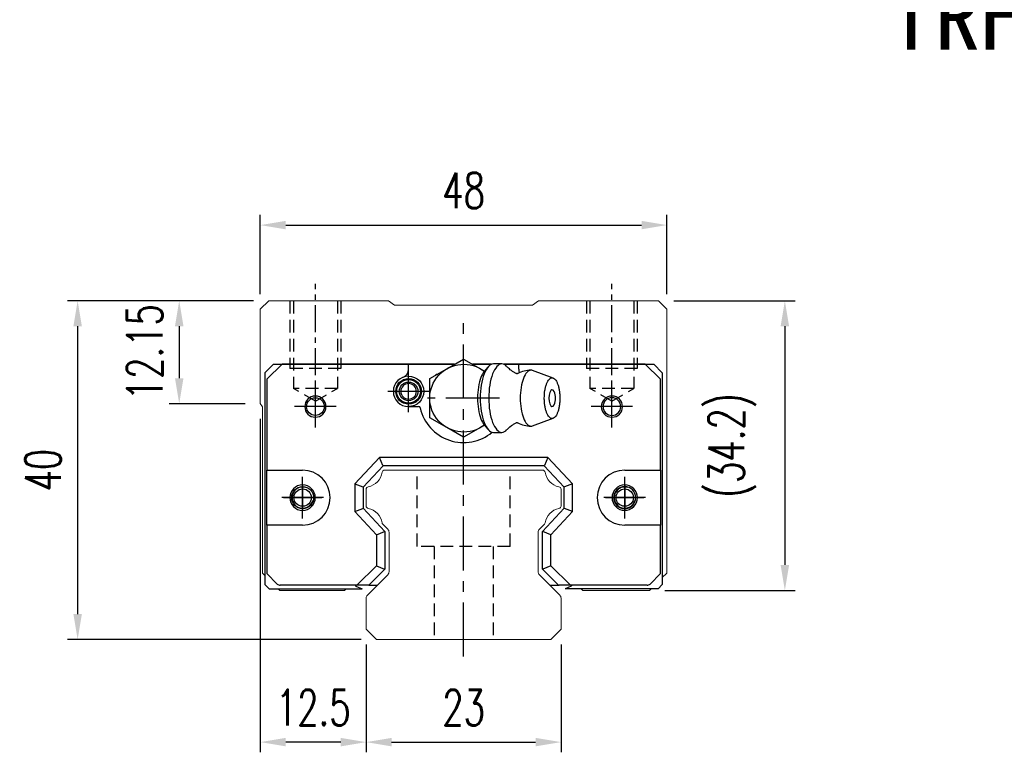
# Model space of a CAD drawing. Header units: millimetres. Extents: x 336 to 657, y 334 to 592.
# Tile 1 of 3: x 336 to 452, y 339 to 426. Entities that reach past the tile are written whole.
import ezdxf
from ezdxf.enums import TextEntityAlignment as Align

# ---------------------------------------------------------------- set-up
doc = ezdxf.new("R2010")
doc.units = ezdxf.units.MM
doc.header["$PDSIZE"] = -1
doc.linetypes.add('CENTER', pattern=[10.16, 6.35, -1.27, 1.27, -1.27])
doc.linetypes.add('DASHED', pattern=[0.75, 0.5, -0.25])
for name, color, linetype in [('2', 7, 'Continuous'), ('CHA', 7, 'Continuous'), ('CL', 1, 'CENTER'), ('DIM', 4, 'Continuous'), ('HID', 2, 'DASHED'), ('OUT', 3, 'Continuous'), ('中心線', 1, 'CENTER')]:
    doc.layers.add(name, color=color, linetype=linetype)
doc.styles.add('DIM-7', font='SIMPLEX.shx', dxfattribs={"width": 0.7, "bigfont": 'chineset.shx'})
doc.styles.add('T', font='kaiu.ttf')
doc.dimstyles.new('CNS', dxfattribs={"dimtxt": 3.5, "dimasz": 2.5, "dimexe": 1, "dimexo": 1.5, "dimgap": 0.09, "dimtad": 0, "dimdsep": 46, "dimtxsty": 'DIM-7', "dimcen": 0.09, "dimclrd": 1, "dimclre": 1, "dimclrt": 4, "dimadec": 0, "dimazin": 0, "dimtfac": 1, "dimtix": 1, "dimtmove": 2, "dimatfit": 3, "dimfxl": 1, "dimtvp": 0.971429, "dimtolj": 1, "dimarcsym": 0})

# ---------------------------------------------------------------- blocks, each defined once
blk = doc.blocks.new('*D20')
at = {"layer": 'DEFPOINTS', "color": 0}
for p in [(411.91, 401.48), (363.91, 391.54), (411.91, 391.54)]:
    blk.add_point(p, dxfattribs=at)
at = {"layer": 'DIM', "color": 7, "lineweight": -2}
for p, q in [((363.91, 393.34), (363.91, 402.68)), ((411.91, 393.34), (411.91, 402.68)), ((366.91, 401.48), (408.91, 401.48))]:
    blk.add_line(p, q, dxfattribs=at)
at = {"layer": 'DIM', "color": 7}
for points in [[(366.91, 401.98), (366.91, 400.98), (363.91, 401.48)], [(408.91, 401.98), (408.91, 400.98), (411.91, 401.48)]]:
    blk.add_solid(points, dxfattribs=at)
at = {"layer": 'DIM', "color": 7, "insert": (387.91, 405.56), "char_height": 4.2, "attachment_point": 5, "style": 'DIM-7'}
blk.add_mtext('\\A1;48', dxfattribs=at)
blk = doc.blocks.new('*D21')
at = {"layer": 'DEFPOINTS', "color": 0}
for p in [(364.91, 392.54), (354.34, 380.39), (363.91, 380.39)]:
    blk.add_point(p, dxfattribs=at)
at = {"layer": 'DIM', "color": 7, "lineweight": -2}
for p, q in [((363.11, 392.54), (353.14, 392.54)), ((354.34, 389.54), (354.34, 383.39)), ((362.11, 380.39), (353.14, 380.39))]:
    blk.add_line(p, q, dxfattribs=at)
at = {"layer": 'DIM', "color": 7}
for points in [[(353.84, 389.54), (354.84, 389.54), (354.34, 392.54)], [(353.84, 383.39), (354.84, 383.39), (354.34, 380.39)]]:
    blk.add_solid(points, dxfattribs=at)
at = {"layer": 'DIM', "color": 7, "insert": (350.26, 386.47), "char_height": 4.2, "attachment_point": 5, "rotation": 90, "style": 'DIM-7'}
blk.add_mtext('\\A1;12.15', dxfattribs=at)
blk = doc.blocks.new('*D22')
at = {"layer": 'DEFPOINTS', "color": 0}
for p in [(364.91, 392.54), (342.35, 352.54), (377.62, 352.54)]:
    blk.add_point(p, dxfattribs=at)
at = {"layer": 'DIM', "color": 7, "lineweight": -2}
for p, q in [((363.11, 392.54), (341.15, 392.54)), ((342.35, 389.54), (342.35, 355.54)), ((375.82, 352.54), (341.15, 352.54))]:
    blk.add_line(p, q, dxfattribs=at)
at = {"layer": 'DIM', "color": 7}
for points in [[(341.85, 389.54), (342.85, 389.54), (342.35, 392.54)], [(341.85, 355.54), (342.85, 355.54), (342.35, 352.54)]]:
    blk.add_solid(points, dxfattribs=at)
at = {"layer": 'DIM', "color": 7, "insert": (338.27, 372.54), "char_height": 4.2, "attachment_point": 5, "rotation": 90, "style": 'DIM-7'}
blk.add_mtext('\\A1;40', dxfattribs=at)
blk = doc.blocks.new('*D23')
at = {"layer": 'DEFPOINTS', "color": 0}
for p in [(410.91, 392.54), (409.86, 358.34), (425.83, 358.34)]:
    blk.add_point(p, dxfattribs=at)
at = {"layer": 'DIM', "color": 7, "lineweight": -2}
for p, q in [((412.71, 392.54), (427.03, 392.54)), ((425.83, 389.54), (425.83, 361.34)), ((411.66, 358.34), (427.03, 358.34))]:
    blk.add_line(p, q, dxfattribs=at)
at = {"layer": 'DIM', "color": 7}
for points in [[(425.33, 389.54), (426.33, 389.54), (425.83, 392.54)], [(425.33, 361.34), (426.33, 361.34), (425.83, 358.34)]]:
    blk.add_solid(points, dxfattribs=at)
at = {"layer": 'DIM', "color": 7, "insert": (419.61, 375.44), "char_height": 4.2, "attachment_point": 5, "rotation": 90, "style": 'DIM-7'}
blk.add_mtext('\\A1;(34.2)', dxfattribs=at)
blk = doc.blocks.new('*D24')
at = {"layer": 'DEFPOINTS', "color": 0}
for p in [(376.41, 353.74), (399.41, 353.74), (399.41, 340.42)]:
    blk.add_point(p, dxfattribs=at)
at = {"layer": 'DIM', "color": 7, "lineweight": -2}
for p, q in [((376.41, 351.94), (376.41, 339.22)), ((399.41, 351.94), (399.41, 339.22)), ((379.41, 340.42), (396.41, 340.42))]:
    blk.add_line(p, q, dxfattribs=at)
at = {"layer": 'DIM', "color": 7}
for points in [[(379.41, 340.92), (379.41, 339.92), (376.41, 340.42)], [(396.41, 340.92), (396.41, 339.92), (399.41, 340.42)]]:
    blk.add_solid(points, dxfattribs=at)
at = {"layer": 'DIM', "color": 7, "insert": (387.91, 344.5), "char_height": 4.2, "attachment_point": 5, "style": 'DIM-7'}
blk.add_mtext('\\A1;23', dxfattribs=at)
blk = doc.blocks.new('*D25')
at = {"layer": 'DEFPOINTS', "color": 0}
for p in [(363.91, 380.39), (376.41, 353.74), (363.91, 340.42)]:
    blk.add_point(p, dxfattribs=at)
at = {"layer": 'DIM', "color": 7, "lineweight": -2}
for p, q in [((363.91, 378.59), (363.91, 339.22)), ((376.41, 351.94), (376.41, 339.22)), ((373.41, 340.42), (366.91, 340.42))]:
    blk.add_line(p, q, dxfattribs=at)
at = {"layer": 'DIM', "color": 7}
for points in [[(366.91, 340.92), (366.91, 339.92), (363.91, 340.42)], [(373.41, 340.92), (373.41, 339.92), (376.41, 340.42)]]:
    blk.add_solid(points, dxfattribs=at)
at = {"layer": 'DIM', "color": 7, "insert": (370.16, 344.5), "char_height": 4.2, "attachment_point": 5, "style": 'DIM-7'}
blk.add_mtext('\\A1;12.5', dxfattribs=at)

msp = doc.modelspace()

# ---------------------------------------------------------------- linework, layer by layer
at = {"layer": '2', "color": 7, "linetype": 'Continuous'}
for p, q in [((365.464, 385.042), (364.464, 384.042)), ((366.472, 385.042), (364.689, 383.268)), ((365.464, 385.042), (386.842, 385.042)), ((386.842, 385.042), (366.472, 385.042)), ((381.414, 384.457), (381.414, 385.042)), ((385.914, 384.506), (387.914, 385.661)), ((387.914, 385.661), (389.914, 384.506)), ((387.914, 385.042), (387.914, 385.042)), ((388.986, 385.042), (391.204, 385.042)), ((391.204, 385.042), (388.986, 385.042)), ((391.204, 385.042), (388.986, 385.042)), ((390.777, 384.715), (390.321, 384.173)), ((392.423, 385.083), (391.422, 385.083)), ((392.64, 385.042), (410.364, 385.042)), ((409.357, 385.042), (392.64, 385.042)), ((394.414, 384.457), (394.414, 385.042)), ((411.139, 383.268), (409.357, 385.042)), ((410.364, 385.042), (411.364, 384.042)), ((364.464, 384.042), (364.464, 359.042)), ((383.914, 383.351), (385.914, 384.506)), ((384.664, 383.784), (384.664, 383.892)), ((384.664, 383.892), (384.851, 383.892)), ((389.914, 384.506), (390.376, 384.239)), ((398.484, 383.418), (396.038, 384.309)), ((411.364, 384.042), (411.364, 359.042)), ((364.689, 383.268), (364.689, 372.542)), ((383.914, 381.042), (383.914, 383.351)), ((411.139, 372.542), (411.139, 383.268)), ((383.914, 378.733), (383.914, 381.042)), ((381.414, 380.042), (382.598, 380.042)), ((385.914, 377.578), (383.914, 378.733)), ((390.376, 377.845), (389.914, 377.578)), ((390.321, 377.911), (390.777, 377.369)), ((396.038, 377.775), (398.484, 378.666)), ((387.914, 376.423), (385.914, 377.578)), ((389.914, 377.578), (387.914, 376.423)), ((391.422, 377.001), (392.423, 377.001)), ((377.965, 374.042), (375.064, 370.932)), ((378.378, 373.092), (377.965, 374.042)), ((397.864, 374.042), (377.965, 374.042)), ((378.399, 373.042), (378.378, 373.092)), ((397.429, 373.042), (397.451, 373.092)), ((397.864, 374.042), (397.451, 373.092)), ((400.764, 370.932), (397.864, 374.042)), ((364.689, 372.542), (368.903, 372.542)), ((364.689, 366.042), (364.689, 372.542)), ((378.399, 373.042), (376.064, 370.538)), ((397.429, 373.042), (378.399, 373.042)), ((399.764, 370.538), (397.429, 373.042)), ((406.926, 372.542), (411.139, 372.542)), ((411.139, 372.542), (411.139, 366.042)), ((375.064, 370.932), (375.064, 367.652)), ((375.064, 370.932), (376.014, 370.557)), ((400.764, 370.932), (399.814, 370.557)), ((400.764, 367.652), (400.764, 370.932)), ((376.064, 370.538), (376.014, 370.557)), ((376.064, 370.538), (376.064, 368.045)), ((399.764, 370.538), (399.814, 370.557)), ((399.764, 368.045), (399.764, 370.538)), ((375.064, 367.652), (376.014, 368.026)), ((375.064, 367.652), (377.614, 364.917)), ((376.064, 368.045), (376.014, 368.026)), ((376.064, 368.045), (378.614, 365.311)), ((397.214, 365.311), (399.764, 368.045)), ((398.214, 364.917), (400.764, 367.652)), ((399.764, 368.045), (399.814, 368.026)), ((400.764, 367.652), (399.814, 368.026)), ((364.689, 366.042), (364.689, 360.317)), ((368.903, 366.042), (364.689, 366.042)), ((377.614, 364.917), (378.564, 365.291)), ((378.614, 365.311), (378.564, 365.291)), ((378.614, 365.311), (378.614, 360.832)), ((397.214, 365.311), (397.264, 365.291)), ((397.214, 360.832), (397.214, 365.311)), ((398.214, 364.917), (397.264, 365.291)), ((411.139, 366.042), (406.926, 366.042)), ((411.139, 360.317), (411.139, 366.042)), ((377.614, 364.917), (377.614, 361.246)), ((398.214, 361.246), (398.214, 364.917)), ((364.689, 360.317), (365.918, 359.088)), ((377.614, 361.246), (375.31, 358.942)), ((378.614, 360.832), (376.724, 358.942)), ((377.614, 361.246), (378.564, 360.853)), ((378.614, 360.832), (378.564, 360.853)), ((397.214, 360.832), (397.264, 360.853)), ((399.104, 358.942), (397.214, 360.832)), ((398.214, 361.246), (397.264, 360.853)), ((400.518, 358.942), (398.214, 361.246)), ((409.911, 359.088), (411.139, 360.317)), ((364.964, 358.542), (364.464, 359.042)), ((364.964, 358.542), (375.942, 358.542)), ((375.31, 358.942), (366.271, 358.942)), ((375.103, 358.942), (375.205, 358.839)), ((375.205, 358.839), (375.942, 358.542)), ((376.654, 358.942), (375.31, 358.942)), ((376.724, 358.942), (376.654, 358.942)), ((376.724, 358.942), (377.439, 358.942)), ((377.439, 358.942), (377.708, 358.942)), ((398.107, 358.942), (398.404, 358.942)), ((398.404, 358.942), (399.104, 358.942)), ((399.104, 358.942), (399.175, 358.942)), ((400.518, 358.942), (399.175, 358.942)), ((400.623, 358.839), (399.886, 358.542)), ((410.864, 358.542), (399.886, 358.542)), ((409.557, 358.942), (400.518, 358.942)), ((400.726, 358.942), (400.623, 358.839)), ((410.864, 358.542), (411.364, 359.042))]:
    msp.add_line(p, q, dxfattribs=at)
at = {"layer": '2', "color": 7, "linetype": 'DASHED'}
for p, q in [((406.926, 370.592), (406.926, 370.592)), ((406.926, 367.992), (406.926, 367.992))]:
    msp.add_line(p, q, dxfattribs=at)
at = {"layer": '2', "color": 7, "linetype": 'Continuous', "extrusion": (0, 0, -1)}
for centre, radius, start, end in [((-387.914, 381.042), 4, 232.1994, 127.85546), ((-381.414, 381.842), 1.8, 90, 270), ((-381.414, 381.842), 1.515, 270, 90), ((-381.414, 381.842), 1.4, 270, 90), ((-381.414, 381.842), 1.1, 270, 90), ((-381.414, 381.842), 1.515, 90, 270), ((-381.414, 381.842), 1.4, 90, 270), ((-381.414, 381.842), 1.1, 90, 270), ((-370.414, 380.042), 1.05, 270, 90), ((-370.414, 380.042), 1.05, 90, 270), ((-368.903, 369.292), 1.3, 270, 90), ((-368.903, 369.292), 1.3, 90, 270)]:
    msp.add_arc(centre, radius, start, end, dxfattribs=at)
at = {"layer": '2', "color": 7, "linetype": 'Continuous'}
for centre, radius, start, end in [((381.414, 381.842), 1.8, 90, 270), ((380.414, 384.457), 1, 290.92483, 0), ((395.86, 381.042), 3.3, 90, 118.26666), ((395.414, 384.457), 1, 180, 204.07613), ((381.414, 381.842), 0.918, 90, 270), ((381.414, 381.842), 0.918, 270, 90), ((370.414, 380.042), 1.25, 90, 270), ((370.414, 380.042), 1.25, 270, 90), ((396.953, 381.042), 1.817, 334.63704, 25.36296), ((405.414, 380.042), 1.25, 90, 270), ((405.414, 380.042), 1.25, 270, 90), ((405.414, 380.042), 1.05, 90, 270), ((405.414, 380.042), 1.05, 270, 90), ((382.598, 379.842), 0.2, 12.71981, 90), ((387.914, 381.042), 5.25, 192.71981, 309.94443), ((395.86, 381.042), 3.3, 241.72374, 269.99834), ((368.903, 369.292), 3.25, 270, 90), ((406.926, 369.292), 3.25, 90, 270), ((368.903, 369.292), 1.5, 90, 270), ((368.903, 369.292), 1.5, 270, 90), ((406.926, 369.292), 1.5, 90, 270), ((406.926, 369.292), 1.5, 270, 90), ((406.926, 369.292), 1.3, 90, 270), ((406.926, 369.292), 1.3, 270, 90), ((366.271, 359.442), 0.5, 225, 270), ((409.557, 359.442), 0.5, 270, 315)]:
    msp.add_arc(centre, radius, start, end, dxfattribs=at)
msp.add_ellipse((398.354, 381.042), major_axis=(0, 1), ratio=0.382683, start_param=-0.6791612, end_param=3.8206669, dxfattribs=at)
for points, knots in [([(391.422, 385.083), (391.017, 385.083), (390.614, 384.648), (390.042, 383.152), (389.875, 382.1), (389.875, 381.042)], [0, 0, 0, 0, 0.5, 0.5, 1, 1, 1, 1]), ([(393.029, 384.756), (392.838, 384.969), (392.63, 385.083), (392.018, 385.083), (391.615, 384.648), (391.043, 383.152), (390.876, 382.1), (390.876, 381.042)], [0, 0, 0, 0, 0.204178, 0.204178, 0.602089, 0.602089, 1, 1, 1, 1]), ([(394.113, 383.95), (394.014, 384), (393.813, 384.111), (393.542, 384.294), (393.308, 384.482), (393.139, 384.641), (393.06, 384.726), (393.032, 384.759)], [0, 0, 0, 0, 0.2043584, 0.4374743, 0.6573003, 0.8634903, 1, 1, 1, 1]), ([(390.325, 384.174), (390.182, 384.004), (390.05, 383.769), (389.694, 382.84), (389.552, 381.944), (389.552, 381.042)], [0, 0, 0, 0, 0.3133047, 0.3133047, 1, 1, 1, 1]), ([(394.294, 383.947), (394.295, 383.947), (394.295, 383.948), (394.251, 383.93), (394.176, 383.927), (394.121, 383.944), (394.115, 383.946), (394.115, 383.947)], [0, 0, 0, 0, 0.0733162, 0.3263169, 0.6168838, 0.8870475, 1, 1, 1, 1]), ([(396.034, 384.309), (395.976, 384.331), (395.918, 384.342), (395.529, 384.342), (395.201, 383.986), (394.733, 382.765), (394.597, 381.906), (394.597, 381.042)], [0, 0, 0, 0, 0.0810935, 0.0810935, 0.5405467, 0.5405467, 1, 1, 1, 1]), ([(397.436, 381.042), (397.436, 380.885), (397.448, 380.571), (397.5, 380.118), (397.586, 379.7), (397.701, 379.334), (397.841, 379.034), (398.001, 378.81), (398.174, 378.673), (398.354, 378.626), (398.535, 378.673), (398.708, 378.81), (398.868, 379.034), (399.008, 379.334), (399.123, 379.7), (399.208, 380.118), (399.261, 380.571), (399.279, 381.042), (399.261, 381.513), (399.208, 381.966), (399.123, 382.384), (399.008, 382.75), (398.868, 383.05), (398.708, 383.274), (398.535, 383.411), (398.354, 383.457), (398.174, 383.411), (398.001, 383.274), (397.841, 383.05), (397.701, 382.75), (397.586, 382.384), (397.472, 381.829), (397.436, 381.355), (397.436, 381.042)], [0, 0, 0, 0, 0.0312594, 0.0625188, 0.0937782, 0.1250376, 0.156297, 0.1875564, 0.2188159, 0.2500753, 0.2813347, 0.3125941, 0.3438535, 0.3751129, 0.4063723, 0.4376317, 0.4688911, 0.5001505, 0.5314099, 0.5626693, 0.5939287, 0.6251882, 0.6564476, 0.687707, 0.7189664, 0.7502258, 0.7814852, 0.8127446, 0.844004, 0.8752634, 0.9065228, 0.9377822, 1, 1, 1, 1]), ([(389.552, 381.042), (389.552, 380.14), (389.694, 379.244), (390.05, 378.315), (390.182, 378.08), (390.325, 377.91)], [0, 0, 0, 0, 0.6866953, 0.6866953, 1, 1, 1, 1]), ([(389.875, 381.042), (389.875, 379.984), (390.042, 378.932), (390.614, 377.436), (391.017, 377.001), (391.422, 377.001)], [0, 0, 0, 0, 0.5, 0.5, 1, 1, 1, 1]), ([(390.876, 381.042), (390.876, 379.984), (391.043, 378.932), (391.615, 377.436), (392.018, 377.001), (392.631, 377.001), (392.838, 377.115), (393.029, 377.329)], [0, 0, 0, 0, 0.3978318, 0.3978318, 0.7956637, 0.7956637, 1, 1, 1, 1]), ([(394.597, 381.042), (394.597, 380.178), (394.733, 379.319), (395.201, 378.098), (395.529, 377.742), (395.918, 377.742), (395.976, 377.753), (396.034, 377.775)], [0, 0, 0, 0, 0.4594533, 0.4594533, 0.9189065, 0.9189065, 1, 1, 1, 1]), ([(393.033, 377.326), (393.049, 377.345), (393.113, 377.417), (393.266, 377.564), (393.502, 377.76), (393.787, 377.958), (394.003, 378.078), (394.113, 378.134)], [0, 0, 0, 0, 0.0852239, 0.2986763, 0.5272696, 0.7723838, 1, 1, 1, 1]), ([(394.115, 378.137), (394.116, 378.138), (394.126, 378.142), (394.189, 378.158), (394.263, 378.152), (394.301, 378.133), (394.298, 378.135), (394.298, 378.135)], [0, 0, 0, 0, 0.1544133, 0.4194337, 0.7435623, 0.9927018, 1, 1, 1, 1])]:
    msp.add_open_spline(points, degree=3, knots=knots, dxfattribs=at)
at = {"layer": 'CL', "color": 0, "ltscale": 0.5}
for p, q in [((370.414, 378.691), (370.414, 394.542)), ((405.414, 378.691), (405.414, 394.542))]:
    msp.add_line(p, q, dxfattribs=at)
at = {"layer": 'CL', "color": 7}
for p, q in [((387.914, 350.542), (387.914, 390.542)), ((381.414, 379.392), (381.414, 384.292)), ((370.414, 377.592), (370.414, 382.492)), ((405.414, 377.592), (405.414, 382.492)), ((383.864, 381.842), (378.964, 381.842)), ((392.164, 381.042), (383.664, 381.042)), ((372.864, 380.042), (367.964, 380.042)), ((407.864, 380.042), (402.964, 380.042)), ((368.903, 366.842), (368.903, 371.742)), ((406.926, 366.842), (406.926, 371.742)), ((371.353, 369.292), (366.453, 369.292)), ((409.376, 369.292), (404.476, 369.292))]:
    msp.add_line(p, q, dxfattribs=at)
at = {"layer": 'HID', "color": 0, "ltscale": 3}
for p, q in [((367.414, 392.542), (367.414, 384.542)), ((367.814, 392.542), (367.814, 382.192)), ((373.014, 392.542), (373.014, 382.192)), ((373.414, 392.542), (373.414, 384.542)), ((402.414, 392.542), (402.414, 384.542)), ((402.814, 392.542), (402.814, 382.192)), ((408.014, 392.542), (408.014, 382.192)), ((408.414, 392.542), (408.414, 384.542)), ((373.414, 384.542), (367.414, 384.542)), ((408.414, 384.542), (402.414, 384.542)), ((370.414, 380.691), (367.814, 382.192)), ((373.014, 382.192), (367.814, 382.192)), ((370.414, 380.69), (373.014, 382.192)), ((405.414, 380.691), (402.814, 382.192)), ((408.014, 382.192), (402.814, 382.192)), ((405.414, 380.69), (408.014, 382.192)), ((382.414, 363.542), (382.414, 372.542)), ((393.414, 363.542), (393.414, 372.542)), ((393.414, 363.542), (382.414, 363.542)), ((384.414, 363.542), (384.414, 352.542)), ((391.414, 363.542), (391.414, 352.542))]:
    msp.add_line(p, q, dxfattribs=at)
at = {"layer": 'OUT', "color": 0, "linetype": 'Continuous', "lineweight": 15}
for p, q in [((364.907, 392.542), (363.907, 391.542)), ((379.055, 392.542), (364.907, 392.542)), ((379.764, 392.042), (379.055, 392.542)), ((396.05, 392.042), (379.764, 392.042)), ((396.76, 392.542), (396.05, 392.042)), ((410.907, 392.542), (396.76, 392.542)), ((411.907, 391.542), (410.907, 392.542)), ((363.907, 391.542), (363.907, 387.042)), ((411.907, 360.392), (411.907, 391.542)), ((363.907, 387.042), (363.907, 380.392)), ((363.907, 380.392), (364.157, 380.017)), ((364.157, 380.017), (364.157, 360.392)), ((378.584, 372.542), (397.23, 372.542)), ((376.407, 368.301), (376.407, 370.281)), ((399.407, 370.281), (399.407, 368.301)), ((378.961, 365.568), (378.367, 366.162)), ((397.448, 366.162), (396.854, 365.568)), ((379.107, 360.549), (379.107, 365.215)), ((396.707, 365.214), (396.707, 360.549)), ((364.157, 360.392), (364.464, 360.085)), ((411.364, 359.849), (411.907, 360.392)), ((376.554, 357.788), (378.961, 360.195)), ((396.854, 360.195), (399.261, 357.788)), ((366.007, 358.542), (366.207, 358.342)), ((366.207, 358.342), (373.845, 358.342)), ((373.845, 358.342), (374.045, 358.542)), ((401.769, 358.542), (401.969, 358.342)), ((401.969, 358.342), (409.857, 358.342)), ((409.857, 358.342), (410.058, 358.542)), ((376.407, 353.742), (376.407, 357.434)), ((399.407, 357.434), (399.407, 353.742)), ((377.621, 352.542), (376.407, 353.742)), ((399.407, 353.742), (398.193, 352.542)), ((398.207, 352.542), (377.621, 352.542))]:
    msp.add_line(p, q, dxfattribs=at)
at = {"layer": 'OUT', "color": 7}
for centre in [(368.906, 369.292), (406.926, 369.292)]:
    msp.add_circle(centre, 1.025, dxfattribs=at)
at = {"layer": 'OUT', "color": 0, "linetype": 'Continuous', "lineweight": 15}
for centre, radius, start, end in [((376.265, 372.583), 2.044, 280.87121, 351.61737), ((378.584, 372.242), 0.3, 90, 171.61737), ((397.23, 372.242), 0.3, 8.38263, 90), ((399.549, 372.583), 2.044, 188.38263, 259.12879), ((376.707, 370.281), 0.3, 100.87121, 180.00001), ((399.107, 370.281), 0.3, 359.99999, 79.12879), ((376.707, 368.301), 0.3, 179.99999, 259.12866), ((376.265, 365.999), 2.044, 9.2089, 79.12866), ((399.549, 365.999), 2.044, 100.87134, 170.79109), ((399.107, 368.301), 0.3, 280.87134, 0.00001), ((378.579, 366.374), 0.3, 189.20891, 225), ((397.236, 366.374), 0.3, 315, 350.79109), ((378.607, 365.215), 0.5, 0, 45), ((397.207, 365.214), 0.5, 135, 180.00001), ((378.607, 360.549), 0.5, 315, 360), ((397.207, 360.549), 0.5, 179.99999, 225), ((376.907, 357.434), 0.5, 135, 180.00001), ((398.907, 357.435), 0.5, 360, 45)]:
    msp.add_arc(centre, radius, start, end, dxfattribs=at)
at = {"layer": 'OUT', "color": 7}
for centre in [(368.906, 369.292), (406.926, 369.292)]:
    msp.add_arc(centre, 1.25, 75, 345, dxfattribs=at)
at = {"layer": '中心線', "color": 7, "ltscale": 1.5}
for p, q in [((368.906, 370.842), (368.906, 367.742)), ((406.926, 370.842), (406.926, 367.742)), ((366.656, 369.292), (371.156, 369.292)), ((404.676, 369.292), (409.176, 369.292))]:
    msp.add_line(p, q, dxfattribs=at)

# ---------------------------------------------------------------- texts
at = {"layer": 'CHA', "color": 7, "style": 'T'}
msp.add_text('TRH25VN-XN', height=8, dxfattribs=at).set_placement((465.218, 426.126), align=Align.MIDDLE)

# ---------------------------------------------------------------- dimensions: what is measured, and where the dimension line sits
at = {"layer": 'DIM', "color": 0}
for base, p1, p2, picture, middle in [((411.907, 401.485), (363.907, 391.542), (411.907, 391.542), '*D20', (387.907, 405.565)), ((363.907, 340.417), (376.407, 353.742), (363.907, 380.392), '*D25', (370.157, 344.497)), ((399.407, 340.417), (376.407, 353.742), (399.407, 353.742), '*D24', (387.907, 344.497))]:
    dim = msp.add_linear_dim(base=base, p1=p1, p2=p2, dimstyle='CNS', override={"dimscale": 1.2, "dimclrd": 7, "dimclre": 7, "dimclrt": 7}, dxfattribs=at)
    dim.commit()
    dim.dimension.update_dxf_attribs({"geometry": picture, "text_midpoint": middle})
for base, p2, picture, middle in [((354.343, 380.392), (363.907, 380.392), '*D21', (350.263, 386.467)), ((342.345, 352.542), (377.621, 352.542), '*D22', (338.265, 372.542))]:
    dim = msp.add_linear_dim(base=base, p1=(364.907, 392.542), p2=p2, angle=90, dimstyle='CNS', override={"dimscale": 1.2, "dimclrd": 7, "dimclre": 7, "dimclrt": 7}, dxfattribs=at)
    dim.commit()
    dim.dimension.update_dxf_attribs({"geometry": picture, "text_midpoint": middle})
dim = msp.add_linear_dim(base=(425.829, 358.342), p1=(410.907, 392.542), p2=(409.857, 358.342), angle=90, text='(<>)', dimstyle='CNS', override={"dimscale": 1.2, "dimclrd": 7, "dimclre": 7, "dimclrt": 7}, dxfattribs=at)
dim.commit()
dim.dimension.update_dxf_attribs({"geometry": '*D23', "text_midpoint": (419.612, 375.442)})

doc.saveas('drawing.dxf')
